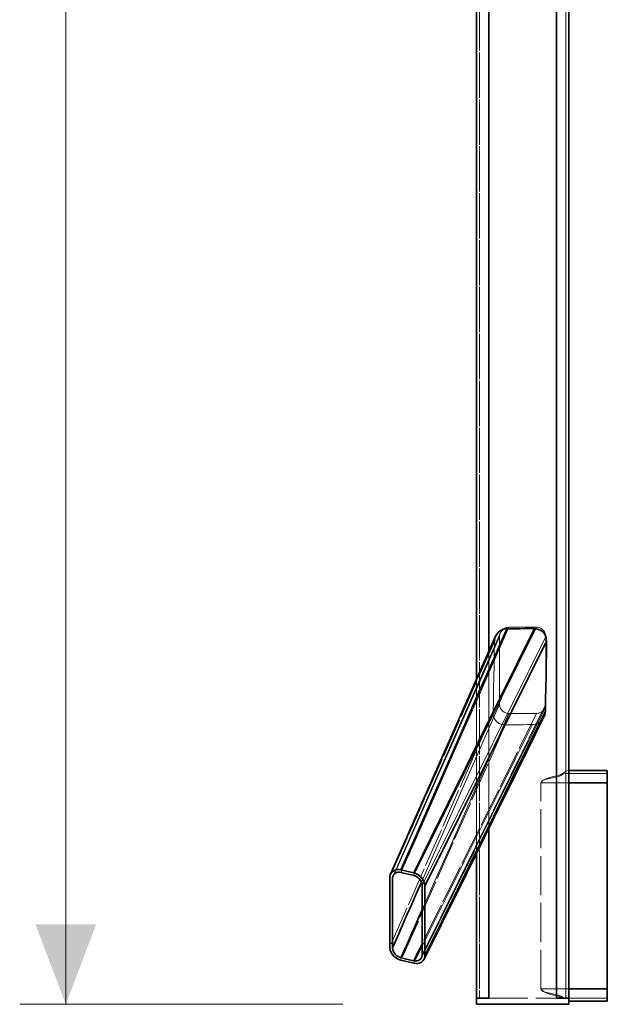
# Model space of a CAD drawing. Header units: millimetres. Extents: x 0 to 420, y 0 to 297.
# Tile 6 of 13: x 110 to 129, y 157 to 189. Entities that reach past the tile are written whole.
import ezdxf

# ---------------------------------------------------------------- set-up
doc = ezdxf.new("R2010")
doc.units = ezdxf.units.MM
doc.linetypes.add('DASHED', pattern=[1.524, 1.27, -0.254])
for name, color, linetype, lineweight, true_color in [('DIM', 7, 'Continuous', 18, 0x1e5aa0), ('HIDDEN', 7, 'DASHED', 13, 0x969696), ('OUTLINE', 7, 'Continuous', 35, 0x141414)]:
    doc.layers.add(name, color=color, linetype=linetype, lineweight=lineweight, true_color=true_color)

msp = doc.modelspace()

# ---------------------------------------------------------------- hatches: boundary and pattern name
at = {"layer": 'DIM'}
msp.add_hatch(color=7, dxfattribs=at).paths.add_polyline_path([(111.7, 157.15), (112.688, 159.75), (110.712, 159.75)])

# ---------------------------------------------------------------- linework, layer by layer
for points in [[(111.7, 157.15), (111.7, 242.85)], [(120.7, 157.15), (110.2, 157.15)]]:
    msp.add_lwpolyline(points, dxfattribs=at)
at = {"layer": 'HIDDEN'}
for points in [[(125.15, 192.65), (125.15, 157.35)], [(125.05, 192.369), (125.05, 157.35)], [(125.15, 192.448), (125.15, 157.35)], [(125.45, 192.5), (125.45, 157.35)], [(125.45, 192.493), (125.45, 157.35)], [(125.45, 192.478), (125.45, 157.35)], [(127.65, 192.5), (127.65, 157.35)], [(127.95, 192.5), (127.95, 157.35)], [(127.65, 191.337), (127.65, 164.536)], [(127.65, 191.284), (127.65, 164.569)], [(127.95, 164.65), (127.95, 191.082)], [(128.05, 190.909), (128.05, 164.75)], [(126.1, 169.4), (125.599, 168.262), (125.098, 167.124), (124.597, 165.985), (124.096, 164.847), (123.596, 163.709), (123.095, 162.571), (122.594, 161.433)], [(127, 169.4), (126.429, 168.248), (125.859, 167.096), (125.288, 165.944), (124.718, 164.791), (124.147, 163.639), (123.577, 162.487), (123.006, 161.335)], [(126.1, 169.4), (126.022, 169.39), (125.95, 169.36), (125.888, 169.312), (125.84, 169.25), (125.81, 169.178), (125.8, 169.1)], [(125.826, 169.221), (125.854, 169.272), (125.891, 169.315), (125.936, 169.351), (125.987, 169.378), (126.043, 169.394), (126.1, 169.4)], [(127, 169.4), (126.1, 169.4)], [(127, 169.4), (126.1, 169.4)], [(127.3, 169.1), (127.29, 169.178), (127.26, 169.25), (127.212, 169.312), (127.15, 169.36), (127.078, 169.39), (127, 169.4)], [(127, 169.4), (127.078, 169.39), (127.15, 169.36), (127.212, 169.312), (127.26, 169.25), (127.29, 169.178), (127.3, 169.1)], [(125.63, 168.942), (125.063, 167.663), (124.496, 166.384), (123.929, 165.105), (123.361, 163.826), (122.794, 162.547), (122.227, 161.268)], [(125.8, 169.1), (125.303, 167.978), (124.805, 166.856), (124.308, 165.734), (123.811, 164.612), (123.313, 163.49), (122.816, 162.368), (122.319, 161.246)], [(125.826, 169.221), (125.327, 168.094), (124.829, 166.966), (124.33, 165.839), (123.831, 164.711), (123.333, 163.584), (122.834, 162.456), (122.335, 161.329)], [(127.3, 169.1), (126.726, 167.945), (126.152, 166.791), (125.578, 165.636), (125.004, 164.482), (124.43, 163.327), (123.855, 162.173), (123.281, 161.018)], [(125.585, 166.637), (125.596, 167.021), (125.605, 167.406), (125.613, 167.79), (125.619, 168.174), (125.625, 168.558), (125.63, 168.942)], [(125.8, 169.1), (125.801, 169.121), (125.803, 169.141), (125.806, 169.162), (125.811, 169.182), (125.818, 169.202), (125.826, 169.221)], [(125.8, 169.1), (125.8, 166.9)], [(125.8, 166.9), (125.8, 169.1)], [(127.3, 166.9), (127.3, 169.1)], [(127.3, 166.9), (127.3, 169.1)], [(125.45, 168.619), (125.45, 162.865)], [(125.05, 167.714), (125.05, 162.057)], [(125.8, 166.9), (125.377, 165.937), (124.953, 164.974), (124.53, 164.011), (124.106, 163.048), (123.683, 162.085), (123.259, 161.122)], [(127.269, 166.767), (126.696, 165.609), (126.124, 164.452), (125.551, 163.294), (124.979, 162.137), (124.406, 160.979), (123.834, 159.822), (123.261, 158.664)], [(127.3, 166.9), (126.726, 165.736), (126.152, 164.572), (125.578, 163.409), (125.004, 162.245), (124.43, 161.081), (123.855, 159.917), (123.281, 158.754)], [(125.8, 166.9), (125.81, 166.822), (125.84, 166.75), (125.888, 166.688), (125.95, 166.64), (126.022, 166.61), (126.1, 166.6)], [(126.1, 166.6), (126.022, 166.61), (125.95, 166.64), (125.888, 166.688), (125.84, 166.75), (125.81, 166.822), (125.8, 166.9)], [(127, 166.6), (127.078, 166.61), (127.15, 166.64), (127.212, 166.688), (127.26, 166.75), (127.29, 166.822), (127.3, 166.9)], [(127.269, 166.767), (127.24, 166.72), (127.202, 166.679), (127.158, 166.645), (127.109, 166.62), (127.055, 166.605), (127, 166.6)], [(127.3, 166.9), (127.299, 166.877), (127.296, 166.854), (127.292, 166.832), (127.286, 166.81), (127.278, 166.788), (127.269, 166.767)], [(125.585, 166.637), (125.025, 165.365), (124.465, 164.093), (123.906, 162.821), (123.346, 161.548), (122.787, 160.276), (122.227, 159.004)], [(127, 166.6), (126.38, 165.353), (125.76, 164.107), (125.141, 162.86), (124.521, 161.614), (123.901, 160.367), (123.281, 159.12)], [(126.1, 166.6), (125.63, 165.537), (125.16, 164.474), (124.691, 163.411), (124.221, 162.347), (123.751, 161.284), (123.281, 160.221)], [(125.979, 166.227), (125.873, 166.238), (125.775, 166.278), (125.692, 166.345), (125.631, 166.431), (125.595, 166.532), (125.585, 166.637)], [(126.1, 166.6), (127, 166.6)], [(127, 166.6), (126.1, 166.6)], [(125.979, 166.227), (125.415, 164.952), (124.851, 163.678), (124.286, 162.404), (123.722, 161.13), (123.158, 159.855), (122.594, 158.581)], [(126.871, 166.241), (126.319, 165.133), (125.767, 164.025), (125.215, 162.916), (124.663, 161.808), (124.11, 160.7), (123.558, 159.592), (123.006, 158.483)], [(126.871, 166.241), (126.722, 166.239), (126.574, 166.236), (126.425, 166.234), (126.276, 166.232), (126.128, 166.229), (125.979, 166.227)], [(127.122, 166.336), (127.085, 166.31), (127.046, 166.287), (127.004, 166.268), (126.961, 166.254), (126.916, 166.245), (126.871, 166.241)], [(127.65, 164.569), (127.556, 164.549), (127.462, 164.527), (127.37, 164.5), (127.28, 164.468), (127.194, 164.424), (127.139, 164.35)], [(127.65, 164.536), (127.558, 164.521), (127.466, 164.502), (127.375, 164.481), (127.285, 164.454), (127.199, 164.417), (127.139, 164.35)], [(127.65, 164.569), (127.718, 164.589), (127.782, 164.619), (127.844, 164.654), (127.906, 164.69), (127.967, 164.725), (128.033, 164.75)], [(127.65, 164.536), (127.699, 164.549), (127.747, 164.568), (127.793, 164.59), (127.838, 164.613), (127.884, 164.635), (127.933, 164.65)], [(127.933, 164.65), (127.935, 164.65), (127.938, 164.65), (127.941, 164.65), (127.944, 164.65), (127.947, 164.65), (127.95, 164.65)], [(127.933, 164.65), (128.16, 164.65), (128.388, 164.65), (128.616, 164.65), (128.844, 164.65), (129.072, 164.65), (129.3, 164.65)], [(127.95, 164.35), (127.95, 164.4), (127.95, 164.45), (127.95, 164.5), (127.95, 164.55), (127.95, 164.6), (127.95, 164.65)], [(127.95, 164.65), (128.175, 164.65), (128.4, 164.65), (128.625, 164.65), (128.85, 164.65), (129.075, 164.65), (129.3, 164.65)], [(128.033, 164.75), (128.245, 164.75), (128.456, 164.75), (128.667, 164.75), (128.878, 164.75), (129.089, 164.75), (129.3, 164.75)], [(128.033, 164.75), (128.036, 164.75), (128.039, 164.75), (128.042, 164.75), (128.044, 164.75), (128.047, 164.75), (128.05, 164.75)], [(128.05, 164.35), (128.05, 164.417), (128.05, 164.483), (128.05, 164.55), (128.05, 164.617), (128.05, 164.683), (128.05, 164.75)], [(129.3, 164.35), (129.3, 164.417), (129.3, 164.483), (129.3, 164.55), (129.3, 164.617), (129.3, 164.683), (129.3, 164.75)], [(129.3, 164.65), (129.3, 164.6), (129.3, 164.55), (129.3, 164.5), (129.3, 164.45), (129.3, 164.4), (129.3, 164.35)], [(129.3, 164.35), (129.3, 164.4), (129.3, 164.45), (129.3, 164.5), (129.3, 164.55), (129.3, 164.6), (129.3, 164.65)], [(127.139, 157.65), (127.139, 164.35)], [(127.139, 157.65), (127.139, 164.35)], [(127.139, 164.35), (129.3, 164.35)], [(127.139, 164.35), (129.3, 164.35)], [(127.95, 164.35), (127.95, 157.65)], [(127.95, 164.35), (128.175, 164.35), (128.4, 164.35), (128.625, 164.35), (128.85, 164.35), (129.075, 164.35), (129.3, 164.35)], [(128.05, 164.35), (128.05, 157.65)], [(129.3, 164.35), (129.3, 157.65)], [(129.3, 164.35), (129.3, 157.65)], [(129.3, 164.35), (129.3, 157.65)], [(127.139, 157.65), (127.199, 157.583), (127.285, 157.546), (127.375, 157.519), (127.466, 157.498), (127.558, 157.479), (127.65, 157.464)], [(127.139, 157.65), (127.194, 157.576), (127.28, 157.532), (127.37, 157.5), (127.462, 157.473), (127.556, 157.451), (127.65, 157.431)], [(127.139, 157.65), (127.499, 157.65), (127.86, 157.65), (128.22, 157.65), (128.58, 157.65), (128.94, 157.65), (129.3, 157.65)], [(127.139, 157.65), (127.499, 157.65), (127.86, 157.65), (128.22, 157.65), (128.58, 157.65), (128.94, 157.65), (129.3, 157.65)], [(127.933, 157.35), (127.884, 157.365), (127.838, 157.387), (127.793, 157.41), (127.747, 157.432), (127.699, 157.451), (127.65, 157.464)], [(127.65, 157.464), (127.65, 157.35)], [(127.837, 157.35), (127.808, 157.367), (127.777, 157.383), (127.747, 157.398), (127.715, 157.412), (127.683, 157.423), (127.65, 157.431)], [(127.65, 157.431), (127.65, 157.35)], [(127.95, 157.35), (127.95, 157.4), (127.95, 157.45), (127.95, 157.5), (127.95, 157.55), (127.95, 157.6), (127.95, 157.65)], [(127.95, 157.65), (129.3, 157.65)], [(128.05, 157.25), (128.05, 157.317), (128.05, 157.383), (128.05, 157.45), (128.05, 157.517), (128.05, 157.583), (128.05, 157.65)], [(129.3, 157.25), (129.3, 157.317), (129.3, 157.383), (129.3, 157.45), (129.3, 157.517), (129.3, 157.583), (129.3, 157.65)], [(129.3, 157.35), (129.3, 157.4), (129.3, 157.45), (129.3, 157.5), (129.3, 157.55), (129.3, 157.6), (129.3, 157.65)], [(129.3, 157.65), (129.3, 157.6), (129.3, 157.55), (129.3, 157.5), (129.3, 157.45), (129.3, 157.4), (129.3, 157.35)], [(125.05, 157.15), (125.05, 157.35)], [(125.05, 157.35), (125.117, 157.35), (125.183, 157.35), (125.25, 157.35), (125.317, 157.35), (125.383, 157.35), (125.45, 157.35)], [(125.05, 157.35), (125.45, 157.35)], [(125.45, 157.35), (125.383, 157.35), (125.317, 157.35), (125.25, 157.35), (125.183, 157.35), (125.117, 157.35), (125.05, 157.35)], [(125.05, 157.15), (128.05, 157.15)], [(125.15, 157.35), (125.2, 157.35), (125.25, 157.35), (125.3, 157.35), (125.35, 157.35), (125.4, 157.35), (125.45, 157.35)], [(125.45, 157.35), (125.4, 157.35), (125.35, 157.35), (125.3, 157.35), (125.25, 157.35), (125.2, 157.35), (125.15, 157.35)], [(125.45, 157.35), (127.65, 157.35)], [(125.45, 157.35), (127.65, 157.35)], [(127.65, 157.35), (127.697, 157.35), (127.744, 157.35), (127.791, 157.35), (127.838, 157.35), (127.885, 157.35), (127.933, 157.35)], [(127.65, 157.35), (128.05, 157.35)], [(127.837, 157.35), (127.806, 157.35), (127.775, 157.35), (127.744, 157.35), (127.712, 157.35), (127.681, 157.35), (127.65, 157.35)], [(127.65, 157.35), (127.717, 157.35), (127.783, 157.35), (127.85, 157.35), (127.917, 157.35), (127.983, 157.35), (128.05, 157.35)], [(127.95, 157.35), (127.9, 157.35), (127.85, 157.35), (127.8, 157.35), (127.75, 157.35), (127.7, 157.35), (127.65, 157.35)], [(127.837, 157.35), (127.873, 157.35), (127.908, 157.35), (127.944, 157.35), (127.979, 157.35), (128.015, 157.35), (128.05, 157.35)], [(129.3, 157.35), (127.933, 157.35)], [(127.95, 157.35), (129.3, 157.35)], [(128.05, 157.15), (128.05, 157.35)], [(128.05, 157.35), (128.05, 157.333), (128.05, 157.317), (128.05, 157.3), (128.05, 157.283), (128.05, 157.267), (128.05, 157.25)], [(128.05, 157.25), (128.258, 157.25), (128.467, 157.25), (128.675, 157.25), (128.883, 157.25), (129.092, 157.25), (129.3, 157.25)]]:
    msp.add_lwpolyline(points, dxfattribs=at)
at = {"layer": 'OUTLINE'}
for points in [[(125.05, 192.5), (125.05, 167.714)], [(125.45, 192.5), (125.45, 168.619)], [(127.65, 192.5), (127.65, 157.35)], [(128.05, 192.5), (128.05, 157.35)], [(126.036, 169.353), (125.544, 168.234), (125.052, 167.114), (124.56, 165.995), (124.069, 164.875), (123.577, 163.756), (123.085, 162.636), (122.594, 161.517)], [(126.929, 169.357), (126.369, 168.223), (125.808, 167.089), (125.248, 165.955), (124.688, 164.821), (124.127, 163.687), (123.567, 162.553), (123.006, 161.419)], [(125.666, 169.107), (125.704, 169.175), (125.754, 169.235), (125.814, 169.285), (125.883, 169.322), (125.958, 169.345), (126.036, 169.353)], [(126.036, 169.353), (126.184, 169.354), (126.333, 169.354), (126.482, 169.355), (126.631, 169.356), (126.78, 169.356), (126.929, 169.357)], [(126.929, 169.357), (127.033, 169.344), (127.13, 169.303), (127.213, 169.239), (127.276, 169.155), (127.315, 169.058), (127.327, 168.953)], [(125.666, 169.107), (125.178, 168.003), (124.69, 166.899), (124.202, 165.795), (123.714, 164.69), (123.226, 163.586), (122.738, 162.482), (122.249, 161.378)], [(127.327, 168.953), (126.762, 167.817), (126.197, 166.68), (125.632, 165.543), (125.068, 164.406), (124.503, 163.27), (123.938, 162.133), (123.373, 160.996)], [(125.63, 168.942), (125.631, 168.971), (125.634, 168.999), (125.64, 169.026), (125.646, 169.054), (125.655, 169.081), (125.666, 169.107)], [(127.327, 168.953), (127.322, 168.573), (127.317, 168.192), (127.311, 167.812), (127.304, 167.432), (127.296, 167.051), (127.287, 166.671)], [(127.241, 166.486), (126.685, 165.361), (126.128, 164.236), (125.572, 163.111), (125.015, 161.987), (124.459, 160.862), (123.902, 159.737), (123.346, 158.612)], [(127.287, 166.671), (126.728, 165.537), (126.169, 164.403), (125.61, 163.268), (125.05, 162.134), (124.491, 161), (123.932, 159.866), (123.373, 158.732)], [(127.241, 166.486), (127.226, 166.457), (127.209, 166.43), (127.19, 166.405), (127.169, 166.38), (127.146, 166.357), (127.122, 166.336)], [(127.287, 166.671), (127.285, 166.639), (127.281, 166.607), (127.274, 166.576), (127.265, 166.545), (127.254, 166.515), (127.241, 166.486)], [(128.05, 164.75), (128.258, 164.75), (128.467, 164.75), (128.675, 164.75), (128.883, 164.75), (129.092, 164.75), (129.3, 164.75)], [(129.3, 164.75), (129.3, 164.683), (129.3, 164.617), (129.3, 164.55), (129.3, 164.483), (129.3, 164.417), (129.3, 164.35)], [(128.05, 164.35), (128.258, 164.35), (128.467, 164.35), (128.675, 164.35), (128.883, 164.35), (129.092, 164.35), (129.3, 164.35)], [(129.3, 164.35), (129.3, 157.65)], [(125.45, 162.865), (125.45, 157.35)], [(125.05, 162.057), (125.05, 157.35)], [(122.227, 161.268), (122.228, 161.287), (122.229, 161.306), (122.232, 161.324), (122.237, 161.343), (122.242, 161.361), (122.249, 161.378)], [(122.227, 159.004), (122.227, 161.268)], [(122.249, 161.378), (122.285, 161.435), (122.335, 161.48), (122.395, 161.51), (122.46, 161.525), (122.527, 161.527), (122.594, 161.517)], [(122.335, 161.329), (122.33, 161.316), (122.326, 161.302), (122.323, 161.289), (122.32, 161.275), (122.319, 161.261), (122.319, 161.246)], [(122.319, 158.982), (122.319, 161.246)], [(122.594, 161.433), (122.544, 161.44), (122.494, 161.439), (122.444, 161.428), (122.399, 161.405), (122.362, 161.372), (122.335, 161.329)], [(123.006, 161.419), (122.594, 161.517)], [(123.006, 161.335), (122.594, 161.433)], [(123.006, 161.419), (123.1, 161.385), (123.185, 161.334), (123.259, 161.266), (123.318, 161.186), (123.358, 161.095), (123.373, 160.996)], [(123.281, 161.018), (123.27, 161.092), (123.24, 161.16), (123.196, 161.221), (123.141, 161.271), (123.077, 161.31), (123.006, 161.335)], [(123.259, 161.122), (123.103, 160.765), (122.946, 160.408), (122.789, 160.052), (122.632, 159.695), (122.475, 159.339), (122.319, 158.982)], [(123.281, 158.754), (123.281, 161.018)], [(123.373, 158.732), (123.373, 160.996)], [(123.281, 160.221), (123.167, 159.962), (123.052, 159.702), (122.938, 159.443), (122.823, 159.184), (122.708, 158.924), (122.594, 158.665)], [(123.281, 159.12), (123.235, 159.028), (123.19, 158.936), (123.144, 158.844), (123.098, 158.752), (123.052, 158.659), (123.006, 158.567)], [(122.594, 158.581), (122.5, 158.615), (122.415, 158.666), (122.341, 158.734), (122.282, 158.814), (122.242, 158.905), (122.227, 159.004)], [(122.319, 158.982), (122.33, 158.908), (122.36, 158.84), (122.404, 158.779), (122.459, 158.729), (122.523, 158.69), (122.594, 158.665)], [(123.261, 158.664), (123.267, 158.678), (123.273, 158.693), (123.276, 158.708), (123.279, 158.723), (123.281, 158.738), (123.281, 158.754)], [(123.373, 158.732), (123.372, 158.711), (123.37, 158.691), (123.366, 158.67), (123.361, 158.651), (123.355, 158.631), (123.346, 158.612)], [(123.006, 158.567), (122.594, 158.665)], [(123.006, 158.483), (122.594, 158.581)], [(123.006, 158.567), (123.055, 158.56), (123.104, 158.56), (123.152, 158.571), (123.196, 158.592), (123.234, 158.623), (123.261, 158.664)], [(123.346, 158.612), (123.309, 158.558), (123.259, 158.516), (123.2, 158.488), (123.136, 158.474), (123.071, 158.473), (123.006, 158.483)], [(128.05, 157.65), (129.3, 157.65)], [(129.3, 157.65), (129.3, 157.583), (129.3, 157.517), (129.3, 157.45), (129.3, 157.383), (129.3, 157.317), (129.3, 157.25)], [(125.05, 157.15), (125.05, 157.35)], [(125.05, 157.35), (125.45, 157.35)], [(125.05, 157.15), (128.05, 157.15)], [(127.65, 157.35), (128.05, 157.35)], [(128.05, 157.15), (128.05, 157.35)], [(128.05, 157.25), (128.258, 157.25), (128.467, 157.25), (128.675, 157.25), (128.883, 157.25), (129.092, 157.25), (129.3, 157.25)]]:
    msp.add_lwpolyline(points, dxfattribs=at)

doc.saveas('drawing.dxf')
